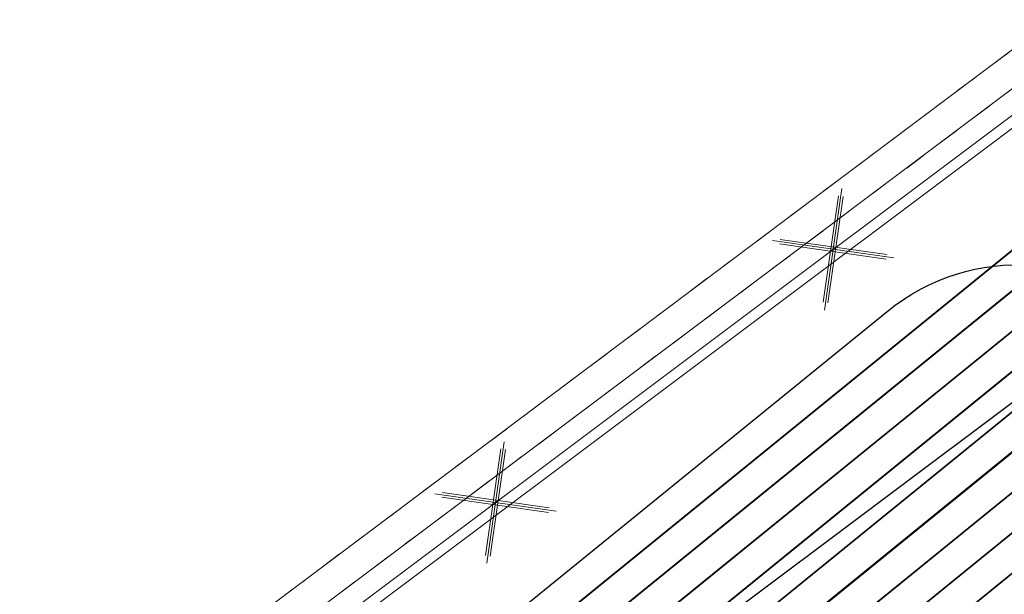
# Model space of a CAD drawing. Header units: metres. Extents: x -502 to 161, y -108 to 174.
# Tile 76 of 256: x -260.69 to -255.98, y -16.46 to -13.71. Entities that reach past the tile are written whole.
import ezdxf

# ---------------------------------------------------------------- set-up
doc = ezdxf.new("R2010")
doc.units = ezdxf.units.M
doc.header["$LTSCALE"] = 0.1
doc.linetypes.add('2-1', pattern=[0.17, 0.06, -0.025, 0.06, -0.025])
for name, color, linetype in [('BRI31-005.05-5p02-Koordinierung Lageplan 4. BA ZOB West 2022-06-15', 7, 'Continuous'), ('BRI31-005.06-5f07-Koordinierung Lageplan 4. BA ZOB Fernbusbahnh', 7, 'Continuous'), ('BRI31-005.07-5f08-Koordinierung Lageplan 4. BA Radstation - Seeterrasse 2023-05-31', 7, 'Continuous')]:
    doc.layers.add(name, color=color, linetype=linetype)
doc.styles.add('Txt', font='txt_____.ttf')

# ---------------------------------------------------------------- blocks, each defined once
blk = doc.blocks.new('1016')
at = {"color": 7, "linetype": 'Continuous', "lineweight": 9, "transparency": 33554687}
for p, q in [((0.703072, 0.277444), (1.257444, -0.276928)), ((1.257444, 0.277444), (0.703072, -0.276928))]:
    blk.add_line(p, q, dxfattribs=at)
at = {"color": 2, "linetype": 'Continuous', "lineweight": 20, "true_color": 0xffff00, "transparency": 33554687}
for p, q in [((1.212401, 0.25319), (0.727326, -0.231885)), ((0.748114, 0.25319), (1.23319, -0.231885)), ((0.727326, 0.232401), (1.212401, -0.252674)), ((1.23319, 0.232401), (0.748114, -0.252674))]:
    blk.add_line(p, q, dxfattribs=at)

msp = doc.modelspace()

# ---------------------------------------------------------------- linework, layer by layer
at = {"layer": 'BRI31-005.05-5p02-Koordinierung Lageplan 4. BA ZOB West 2022-06-15', "color": 255, "linetype": 'Continuous', "lineweight": 13, "transparency": 33554687, "flags": 128}
msp.add_lwpolyline([(-181.6939, 38.8932, 0.054139), (-198.4357, 28.9647), (-236.5911, 0.3438), (-264.0675, -20.2665), (-264.0675, -20.2665, -0.045833), (-278.9676, -29.4423), (-278.9676, -29.4423), (-281.7315, -30.8111), (-281.7315, -30.8111, -0.047348), (-316.3829, -43.7027), (-316.3829, -43.7027, 0.090587), (-332.9804, -51.5647, -0.025816), (-337.2248, -54.294)], format="xyb", dxfattribs=at)
at = {"layer": 'BRI31-005.05-5p02-Koordinierung Lageplan 4. BA ZOB West 2022-06-15', "color": 3, "linetype": 'Continuous', "lineweight": 35, "true_color": 0x00ff00, "transparency": 33554687, "flags": 128}
for points in [[(-279.4058, -30.9235), (-270.9467, -26.7095, 0.095997), (-268.1607, -24.5758, -0.065942), (-264.8207, -21.6858, 0.025186), (-260.4856, -18.5119), (-255.5271, -14.4822, -0.005996), (-254.9201, -14.0009, -0.059186), (-248.3852, -10.0817, 0.078462), (-238.2914, -3.4889), (-238.2914, -3.4889, -0.100623), (-214.8444, 10.3949), (-214.8444, 10.3949), (-211.177, 9.7003), (-205.5504, 1.4442)], [(-205.711, 1.4137), (-211.266, 9.5645), (-214.833, 10.2401), (-214.833, 10.2401, 0.100475), (-238.1908, -3.6002), (-238.1908, -3.6002, -0.078462), (-248.3237, -10.2185), (-248.3237, -10.2185, 0.059186), (-254.8284, -14.1195), (-254.8284, -14.1195), (-254.8284, -14.1195, 0.005996), (-255.4325, -14.5986), (-255.4325, -14.5986), (-260.391, -18.6283, -0.025186), (-264.7383, -21.8111), (-264.7383, -21.8111, 0.065942), (-268.0485, -24.6753), (-268.0485, -24.6753), (-268.0485, -24.6753, -0.095997), (-270.8799, -26.8438), (-270.8799, -26.8438), (-279.3404, -31.0585)], [(-311.2459, -44.722), (-303.6354, -41.8968), (-298.4404, -39.6095), (-284.9949, -33.8889), (-279.275, -31.1935), (-270.813, -26.978, 0.095997), (-267.9364, -24.7749), (-267.9364, -24.7749, -0.065942), (-264.6559, -21.9364), (-264.6559, -21.9364, 0.025186), (-260.2964, -18.7447), (-255.3379, -14.715, -0.005996), (-254.7366, -14.2381), (-254.7366, -14.2381, -0.059186), (-248.2623, -10.3553), (-248.2623, -10.3553, 0.078462), (-238.0902, -3.7115), (-238.0902, -3.7115, -0.100327), (-214.8215, 10.0853), (-214.8215, 10.0853), (-211.3549, 9.4287), (-205.8717, 1.3831)], [(-206.0324, 1.3525), (-211.4439, 9.2929), (-214.81, 9.9304), (-214.81, 9.9304, 0.100178), (-237.9896, -3.8227), (-237.9896, -3.8227, -0.078462), (-248.2009, -10.4922), (-248.2009, -10.4922, 0.059186), (-254.6448, -14.3568), (-254.6448, -14.3568), (-254.6448, -14.3568, 0.005996), (-255.2433, -14.8314), (-255.2433, -14.8314), (-260.2018, -18.8611), (-260.2018, -18.8611, -0.025186), (-264.5735, -22.0618), (-264.5735, -22.0618), (-264.5735, -22.0618, 0.065942), (-267.8242, -24.8745), (-267.8242, -24.8745), (-267.8242, -24.8745, -0.095997), (-270.7461, -27.1123), (-270.7461, -27.1123), (-279.2096, -31.3285)], [(-279.1442, -31.4635), (-270.6792, -27.2466, 0.095997), (-267.712, -24.974), (-267.712, -24.974, -0.065942), (-264.4911, -22.1871), (-264.4911, -22.1871, 0.025186), (-260.1072, -18.9775), (-255.1487, -14.9478, -0.005996), (-254.553, -14.4754, -0.059186), (-248.1394, -10.629), (-248.1394, -10.629, 0.078462), (-237.889, -3.934), (-237.889, -3.934), (-237.889, -3.934, -0.100028), (-214.7984, 9.7756), (-214.7984, 9.7756), (-211.5329, 9.1571), (-206.1931, 1.3219)], [(-206.5145, 1.2608), (-211.7108, 8.8854), (-214.7752, 9.4658, 0.099728), (-237.6878, -4.1565, -0.078462), (-248.0165, -10.9027, 0.059186), (-254.3694, -14.7127, 0.005996), (-254.9595, -15.1806), (-259.918, -19.2103, -0.025186), (-264.3263, -22.4378, 0.065942), (-267.4876, -25.1732), (-267.4876, -25.1732, -0.095997), (-270.5454, -27.5151), (-270.5454, -27.5151), (-279.0133, -31.7335)], [(-278.9479, -31.8684), (-270.4786, -27.6493), (-270.4786, -27.6493, 0.095997), (-267.3754, -25.2727), (-267.3754, -25.2727, -0.065942), (-264.2439, -22.5631), (-264.2439, -22.5631, 0.025186), (-259.8234, -19.3267), (-259.8234, -19.3267), (-254.8649, -15.297, -0.005996), (-254.2777, -14.8313), (-254.2777, -14.8313, -0.059186), (-247.9551, -11.0396), (-247.9551, -11.0396, 0.078462), (-237.5872, -4.2677), (-237.5872, -4.2677, -0.099577), (-214.7635, 9.311), (-214.7635, 9.311), (-211.7997, 8.7496), (-206.6752, 1.2302)], [(-206.8358, 1.1996), (-211.8887, 8.6138), (-214.7518, 9.1561), (-214.7518, 9.1561, 0.099425), (-237.4866, -4.379), (-237.4866, -4.379, -0.078462), (-247.8937, -11.1764, 0.059186), (-254.1859, -14.95, 0.005996), (-254.7703, -15.4134), (-259.7288, -19.4431, -0.025186), (-264.1615, -22.6884, 0.065942), (-267.2632, -25.3723, -0.095997), (-270.4117, -27.7836), (-278.8825, -32.0034), (-284.6268, -34.7104), (-298.0829, -40.4355), (-303.2972, -42.7313), (-310.9253, -45.563), (-314.7666, -47.655, 0.354166), (-315.2467, -48.8186), (-312.9008, -56.6959), (-312.9008, -56.6959, 0.16104), (-309.3641, -61.7694), (-309.3641, -61.7694)]]:
    msp.add_lwpolyline(points, format="xyb", dxfattribs=at)
at = {"layer": 'BRI31-005.06-5f07-Koordinierung Lageplan 4. BA ZOB Fernbusbahnh', "color": 7, "linetype": 'Continuous', "lineweight": 30, "transparency": 33554687}
msp.add_line((-263.4074, -21.1465), (-199.0858, 27.102), dxfattribs=at)
at = {"layer": 'BRI31-005.06-5f07-Koordinierung Lageplan 4. BA ZOB Fernbusbahnh', "color": 7, "linetype": 'Continuous', "lineweight": 13, "transparency": 33554687, "flags": 128}
for points in [[(-337.0532, -53.9064), (-337.0532, -53.9064, 0.024076), (-333.1238, -51.3598), (-333.1238, -51.3598, -0.090571), (-316.4479, -43.4613, 0.047347), (-281.8414, -30.5866), (-279.0774, -29.2177, 0.045809), (-264.2236, -20.0711), (-198.5943, 29.1583, -0.054812), (-181.5862, 39.2166), (-181.5862, 39.2166, -0.038475), (-159.1772, 47.3364), (-159.1772, 47.3364, 0.039395), (-137.757, 55.1407), (-137.1917, 55.4002), (-137.1917, 55.4002, 0.064343), (-127.4456, 61.5203), (-127.4456, 61.5203), (-122.5713, 65.5358, -0.170872), (-88.3305, 78.0588), (-82.2819, 78.4363), (-80.567, 79.7085), (-70.9803, 86.8206), (-68.5554, 87.6664)], [(-279.0108, -29.3521, 0.045809), (-264.1336, -20.1911), (-198.5043, 29.0383), (-198.5043, 29.0383, -0.054812), (-181.5244, 39.0799), (-181.5244, 39.0799, -0.038475), (-159.1371, 47.1919), (-159.1371, 47.1919, 0.039395), (-137.6945, 55.0043), (-137.6945, 55.0043), (-137.129, 55.2639, 0.064344), (-127.3502, 61.4045), (-122.476, 65.42), (-122.476, 65.42, -0.17089), (-88.3249, 77.9089), (-88.3249, 77.9089), (-82.2282, 78.2893), (-80.4776, 79.5881), (-70.9093, 86.6865), (-68.5609, 87.5056)]]:
    msp.add_lwpolyline(points, format="xyb", dxfattribs=at)
at = {"layer": 'BRI31-005.06-5f07-Koordinierung Lageplan 4. BA ZOB Fernbusbahnh', "color": 190, "linetype": 'Continuous', "lineweight": 13, "true_color": 0x7f00ff, "transparency": 33554687, "flags": 128}
msp.add_lwpolyline([(-337.2, -54.3374, 0.025831), (-332.9489, -51.6036, -0.090589), (-316.3668, -43.7502), (-316.3668, -43.7502, 0.047344), (-281.7095, -30.856), (-281.7095, -30.856), (-278.9442, -29.4865), (-278.9442, -29.4865, 0.045829), (-264.0375, -20.3065), (-264.0375, -20.3065), (-198.4143, 28.9183, -0.054812), (-181.4626, 38.9432)], format="xyb", dxfattribs=at)
at = {"layer": 'BRI31-005.06-5f07-Koordinierung Lageplan 4. BA ZOB Fernbusbahnh', "color": 255, "linetype": 'Continuous', "lineweight": 9, "transparency": 33554687, "flags": 128}
msp.add_lwpolyline([(-181.6939, 38.8932, 0.054139), (-198.4357, 28.9647), (-236.5911, 0.3438), (-264.0675, -20.2665), (-264.0675, -20.2665, -0.045833), (-278.9676, -29.4423), (-278.9676, -29.4423), (-281.7315, -30.8111), (-281.7315, -30.8111, -0.047348), (-316.3829, -43.7027), (-316.3829, -43.7027, 0.090587), (-332.9804, -51.5647, -0.025816), (-337.2248, -54.294)], format="xyb", dxfattribs=at)
at = {"layer": 'BRI31-005.06-5f07-Koordinierung Lageplan 4. BA ZOB Fernbusbahnh', "color": 3, "linetype": 'Continuous', "lineweight": 30, "true_color": 0x00ff00, "transparency": 33554687, "flags": 128}
for points in [[(-279.4058, -30.9235), (-270.9467, -26.7095, 0.095997), (-268.1607, -24.5758, -0.065942), (-264.8207, -21.6858, 0.025186), (-260.4856, -18.5119), (-255.5271, -14.4822, -0.005996), (-254.9201, -14.0009, -0.059186), (-248.3852, -10.0817, 0.078462), (-238.2914, -3.4889), (-238.2914, -3.4889, -0.100623), (-214.8444, 10.3949), (-214.8444, 10.3949), (-211.177, 9.7003), (-205.5504, 1.4442)], [(-205.711, 1.4137), (-211.266, 9.5645), (-214.833, 10.2401), (-214.833, 10.2401, 0.100475), (-238.1908, -3.6002), (-238.1908, -3.6002, -0.078462), (-248.3237, -10.2185), (-248.3237, -10.2185, 0.059186), (-254.8284, -14.1195), (-254.8284, -14.1195), (-254.8284, -14.1195, 0.005996), (-255.4325, -14.5986), (-255.4325, -14.5986), (-260.391, -18.6283, -0.025186), (-264.7383, -21.8111), (-264.7383, -21.8111, 0.065942), (-268.0485, -24.6753), (-268.0485, -24.6753), (-268.0485, -24.6753, -0.095997), (-270.8799, -26.8438), (-270.8799, -26.8438), (-279.3404, -31.0585)], [(-311.2459, -44.722), (-303.6354, -41.8968), (-298.4404, -39.6095), (-284.9949, -33.8889), (-279.275, -31.1935), (-270.813, -26.978, 0.095997), (-267.9364, -24.7749), (-267.9364, -24.7749, -0.065942), (-264.6559, -21.9364), (-264.6559, -21.9364, 0.025186), (-260.2964, -18.7447), (-255.3379, -14.715, -0.005996), (-254.7366, -14.2381), (-254.7366, -14.2381, -0.059186), (-248.2623, -10.3553), (-248.2623, -10.3553, 0.078462), (-238.0902, -3.7115), (-238.0902, -3.7115, -0.100327), (-214.8215, 10.0853), (-214.8215, 10.0853), (-211.3549, 9.4287), (-205.8717, 1.3831)], [(-206.0324, 1.3525), (-211.4439, 9.2929), (-214.81, 9.9304), (-214.81, 9.9304, 0.100178), (-237.9896, -3.8227), (-237.9896, -3.8227, -0.078462), (-248.2009, -10.4922), (-248.2009, -10.4922, 0.059186), (-254.6448, -14.3568), (-254.6448, -14.3568), (-254.6448, -14.3568, 0.005996), (-255.2433, -14.8314), (-255.2433, -14.8314), (-260.2018, -18.8611), (-260.2018, -18.8611, -0.025186), (-264.5735, -22.0618), (-264.5735, -22.0618), (-264.5735, -22.0618, 0.065942), (-267.8242, -24.8745), (-267.8242, -24.8745), (-267.8242, -24.8745, -0.095997), (-270.7461, -27.1123), (-270.7461, -27.1123), (-279.2096, -31.3285)], [(-279.1442, -31.4635), (-270.6792, -27.2466, 0.095997), (-267.712, -24.974), (-267.712, -24.974, -0.065942), (-264.4911, -22.1871), (-264.4911, -22.1871, 0.025186), (-260.1072, -18.9775), (-255.1487, -14.9478, -0.005996), (-254.553, -14.4754, -0.059186), (-248.1394, -10.629), (-248.1394, -10.629, 0.078462), (-237.889, -3.934), (-237.889, -3.934), (-237.889, -3.934, -0.100028), (-214.7984, 9.7756), (-214.7984, 9.7756), (-211.5329, 9.1571), (-206.1931, 1.3219)], [(-206.5145, 1.2608), (-211.7108, 8.8854), (-214.7752, 9.4658, 0.099728), (-237.6878, -4.1565, -0.078462), (-248.0165, -10.9027, 0.059186), (-254.3694, -14.7127, 0.005996), (-254.9595, -15.1806), (-259.918, -19.2103, -0.025186), (-264.3263, -22.4378, 0.065942), (-267.4876, -25.1732), (-267.4876, -25.1732, -0.095997), (-270.5454, -27.5151), (-270.5454, -27.5151), (-279.0133, -31.7335)], [(-278.9479, -31.8684), (-270.4786, -27.6493), (-270.4786, -27.6493, 0.095997), (-267.3754, -25.2727), (-267.3754, -25.2727, -0.065942), (-264.2439, -22.5631), (-264.2439, -22.5631, 0.025186), (-259.8234, -19.3267), (-259.8234, -19.3267), (-254.8649, -15.297, -0.005996), (-254.2777, -14.8313), (-254.2777, -14.8313, -0.059186), (-247.9551, -11.0396), (-247.9551, -11.0396, 0.078462), (-237.5872, -4.2677), (-237.5872, -4.2677, -0.099577), (-214.7635, 9.311), (-214.7635, 9.311), (-211.7997, 8.7496), (-206.6752, 1.2302)], [(-206.8358, 1.1996), (-211.8887, 8.6138), (-214.7518, 9.1561), (-214.7518, 9.1561, 0.099425), (-237.4866, -4.379), (-237.4866, -4.379, -0.078462), (-247.8937, -11.1764, 0.059186), (-254.1859, -14.95, 0.005996), (-254.7703, -15.4134), (-259.7288, -19.4431, -0.025186), (-264.1615, -22.6884, 0.065942), (-267.2632, -25.3723, -0.095997), (-270.4117, -27.7836), (-278.8825, -32.0034), (-284.6268, -34.7104), (-298.0829, -40.4355), (-303.2972, -42.7313), (-310.9253, -45.563), (-314.7666, -47.655, 0.354166), (-315.2467, -48.8186), (-312.9008, -56.6959, 0.103821), (-310.9737, -60.2545)]]:
    msp.add_lwpolyline(points, format="xyb", dxfattribs=at)
at = {"layer": 'BRI31-005.06-5f07-Koordinierung Lageplan 4. BA ZOB Fernbusbahnh', "color": 1, "linetype": 'Continuous', "lineweight": 50, "true_color": 0xff0000, "transparency": 33554687, "flags": 128}
msp.add_lwpolyline([(-279.0787, -31.5985), (-270.6123, -27.3808), (-270.6123, -27.3808, 0.095997), (-267.5998, -25.0736), (-267.5998, -25.0736, -0.065942), (-264.4087, -22.3124, 0.025186), (-260.0126, -19.0939), (-255.0541, -15.0642), (-255.0541, -15.0642, -0.005996), (-254.4612, -14.5941), (-254.4612, -14.5941)], format="xyb", dxfattribs=at)
at = {"layer": 'BRI31-005.06-5f07-Koordinierung Lageplan 4. BA ZOB Fernbusbahnh', "color": 190, "linetype": 'Continuous', "lineweight": 30, "true_color": 0x7f00ff, "transparency": 33554687, "flags": 128}
msp.add_lwpolyline([(-262.9365, -18.196), (-262.6468, -18.6421, 0.441343), (-261.189, -18.8828), (-261.189, -18.8828, 0.003664), (-260.5802, -18.3954), (-260.5802, -18.3954), (-256.5353, -15.1082, -0.389844), (-255.1841, -15.1907), (-252.1873, -18.304)], format="xyb", dxfattribs=at)
at = {"layer": 'BRI31-005.07-5f08-Koordinierung Lageplan 4. BA Radstation - Seeterrasse 2023-05-31', "color": 7, "linetype": '2-1', "lineweight": 13, "transparency": 33554687, "flags": 128}
for points in [[(-337.0532, -53.9064), (-337.0532, -53.9064, 0.024076), (-333.1238, -51.3598), (-333.1238, -51.3598, -0.090571), (-316.4479, -43.4613, 0.047347), (-281.8414, -30.5866), (-279.0774, -29.2177, 0.045809), (-264.2236, -20.0711), (-198.5943, 29.1583, -0.054812), (-181.5862, 39.2166), (-181.5862, 39.2166, -0.038475), (-159.1772, 47.3364), (-159.1772, 47.3364, 0.039395), (-137.757, 55.1407), (-137.1917, 55.4002), (-137.1917, 55.4002, 0.064343), (-127.4456, 61.5203), (-127.4456, 61.5203), (-122.5713, 65.5358, -0.170872), (-88.3305, 78.0588), (-82.2819, 78.4363), (-80.567, 79.7085), (-70.9803, 86.8206), (-68.5554, 87.6664)], [(-337.0532, -53.9064), (-337.0532, -53.9064, 0.024076), (-333.1238, -51.3598), (-333.1238, -51.3598, -0.090571), (-316.4479, -43.4613, 0.047347), (-281.8414, -30.5866), (-279.0774, -29.2177, 0.045809), (-264.2236, -20.0711), (-198.5943, 29.1583, -0.054812), (-181.5862, 39.2166), (-181.5862, 39.2166, -0.038475), (-159.1772, 47.3364), (-159.1772, 47.3364, 0.039395), (-137.757, 55.1407), (-137.1917, 55.4002), (-137.1917, 55.4002, 0.064343), (-127.4456, 61.5203), (-127.4456, 61.5203), (-122.5713, 65.5358, -0.170872), (-88.3305, 78.0588), (-82.2819, 78.4363), (-80.567, 79.7085), (-70.9803, 86.8206), (-68.5554, 87.6664)], [(-336.9777, -54.036), (-336.9777, -54.036, 0.024076), (-333.0362, -51.4817), (-333.0362, -51.4817, -0.090571), (-316.4091, -43.6062), (-316.4091, -43.6062, 0.047348), (-281.7755, -30.7213), (-281.7755, -30.7213), (-279.0108, -29.3521, 0.045809), (-264.1336, -20.1911), (-198.5043, 29.0383), (-198.5043, 29.0383, -0.054812), (-181.5244, 39.0799), (-181.5244, 39.0799, -0.038475), (-159.1371, 47.1919), (-159.1371, 47.1919, 0.039395), (-137.6945, 55.0043), (-137.6945, 55.0043), (-137.129, 55.2639, 0.064344), (-127.3502, 61.4045), (-122.476, 65.42), (-122.476, 65.42, -0.17089), (-88.3249, 77.9089), (-88.3249, 77.9089), (-82.2282, 78.2893), (-80.4776, 79.5881), (-70.9093, 86.6865), (-68.5609, 87.5056)], [(-336.9777, -54.036), (-336.9777, -54.036, 0.024076), (-333.0362, -51.4817), (-333.0362, -51.4817, -0.090571), (-316.4091, -43.6062), (-316.4091, -43.6062, 0.047348), (-281.7755, -30.7213), (-281.7755, -30.7213), (-279.0108, -29.3521, 0.045809), (-264.1336, -20.1911), (-198.5043, 29.0383), (-198.5043, 29.0383, -0.054812), (-181.5244, 39.0799), (-181.5244, 39.0799, -0.038475), (-159.1371, 47.1919), (-159.1371, 47.1919, 0.039395), (-137.6945, 55.0043), (-137.6945, 55.0043), (-137.129, 55.2639, 0.064344), (-127.3502, 61.4045), (-122.476, 65.42), (-122.476, 65.42, -0.17089), (-88.3249, 77.9089), (-88.3249, 77.9089), (-82.2282, 78.2893), (-80.4776, 79.5881), (-70.9093, 86.6865), (-68.5609, 87.5056)]]:
    msp.add_lwpolyline(points, format="xyb", dxfattribs=at)

# ---------------------------------------------------------------- block references
at = {"layer": 'BRI31-005.06-5f07-Koordinierung Lageplan 4. BA ZOB Fernbusbahnh', "color": 7, "transparency": 33554687, "xscale": 0.75, "yscale": 0.75, "zscale": 0.75, "rotation": 216.8740310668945}
for p in [(-256.2062, -14.3697), (-257.8225, -15.5821)]:
    msp.add_blockref('1016', p, dxfattribs=at)

# ---------------------------------------------------------------- texts
at = {"layer": 'BRI31-005.06-5f07-Koordinierung Lageplan 4. BA ZOB Fernbusbahnh', "color": 2, "true_color": 0xffff00, "transparency": 33554687, "insert": (-258.317, -17.7547), "char_height": 1, "attachment_point": 1, "rotation": 26.2765, "line_spacing_factor": 0.25, "style": 'Txt'}
msp.add_mtext('x x x x x x', dxfattribs=at)

doc.saveas('drawing.dxf')
